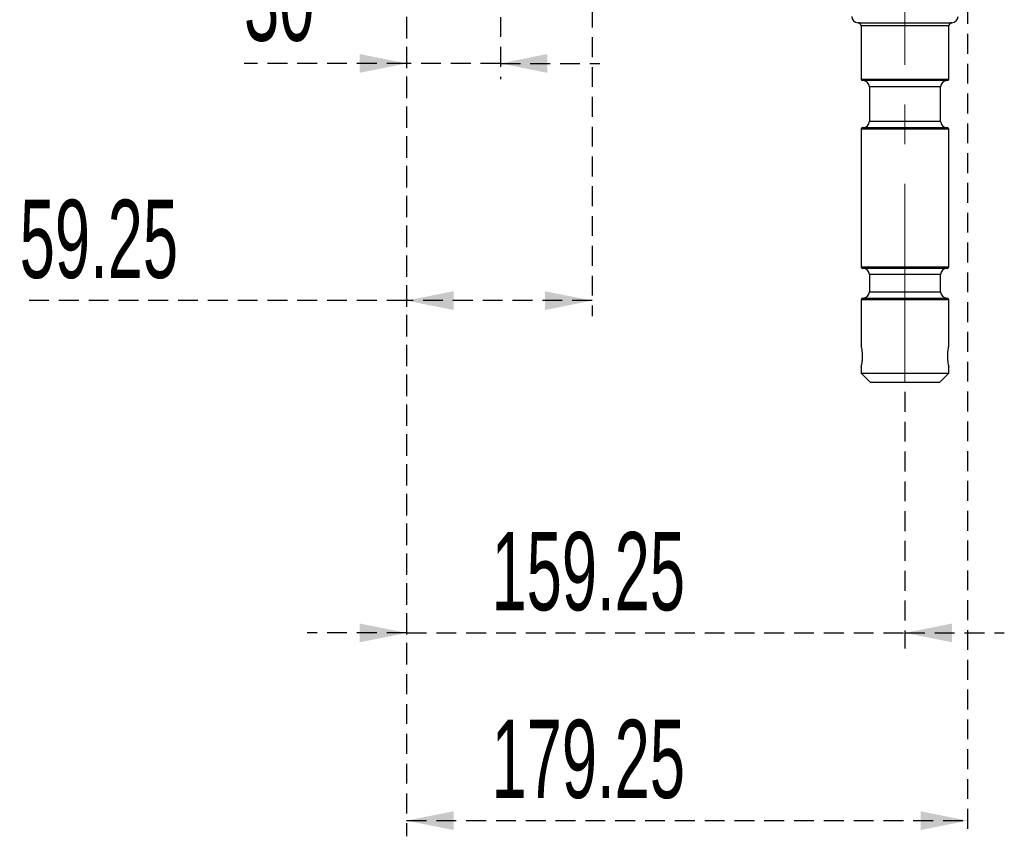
# Model space of a CAD drawing. Header units: millimetres. Extents: x 9 to 583, y 10 to 410.
# Tile 57 of 107: x 252 to 315, y 183 to 235. Entities that reach past the tile are written whole.
import ezdxf

# ---------------------------------------------------------------- set-up
doc = ezdxf.new("R2010")
doc.units = ezdxf.units.MM
doc.linetypes.add('CENTERX2', pattern=[20.32, 12.7, -2.54, 2.54, -2.54])
doc.linetypes.add('HIDDEN', pattern=[1.905, 1.27, -0.635])
doc.layers.add('DEFAULT_2', color=5, linetype='HIDDEN')
doc.styles.add('SLDTEXTSTYLE0', font='TXT', dxfattribs={"width": 0.605})
doc.dimstyles.new('SLDDIMSTYLE0', dxfattribs={"dimtxt": 5, "dimasz": 3, "dimexe": 0, "dimexo": 0.0625, "dimgap": 1.25, "dimtad": 1, "dimlfac": 5, "dimrnd": 1e-09, "dimzin": 12, "dimdsep": 46, "dimtxsty": 'SLDTEXTSTYLE0', "dimsah": 1, "dimcen": 0.09, "dimadec": 0, "dimazin": 3, "dimtfac": 1, "dimtofl": 0, "dimtmove": 0, "dimatfit": 3, "dimfxl": 0, "dimfrac": 2, "dimtolj": 1, "dimtzin": 12, "dimarcsym": 0})
doc.dimstyles.new('SLDDIMSTYLE1', dxfattribs={"dimtxt": 5, "dimasz": 3, "dimexe": 0, "dimexo": 0.0625, "dimgap": 1.25, "dimtad": 1, "dimlfac": 5, "dimrnd": 1e-09, "dimzin": 12, "dimdsep": 46, "dimtxsty": 'SLDTEXTSTYLE0', "dimsah": 1, "dimcen": 0.09, "dimadec": 0, "dimazin": 3, "dimtfac": 1, "dimtmove": 0, "dimatfit": 0, "dimfxl": 0, "dimfrac": 2, "dimtolj": 1, "dimtzin": 12, "dimarcsym": 0})

# ---------------------------------------------------------------- blocks, each defined once
blk = doc.blocks.new('_D_3')
at = {"layer": 'DEFAULT_2'}
for p, q in [((276.603, 246.712), (276.603, 194.912)), ((308.453, 211.312), (308.453, 194.912)), ((276.603, 195.912), (270.253, 195.912)), ((276.603, 195.912), (308.453, 195.912)), ((308.453, 195.912), (314.803, 195.912))]:
    blk.add_line(p, q, dxfattribs=at)
for points in [[(276.603, 195.912), (273.603, 196.512), (273.603, 195.312)], [(308.453, 195.912), (311.453, 195.312), (311.453, 196.512)]]:
    blk.add_solid(points, dxfattribs=at)
at = {"layer": 'DEFAULT_2', "insert": (282.025, 202.357), "char_height": 5, "attachment_point": 1, "style": 'SLDTEXTSTYLE0'}
blk.add_mtext('159.25', dxfattribs=at)
blk = doc.blocks.new('_D_5')
at = {"layer": 'DEFAULT_2'}
for p, q in [((282.603, 250.512), (282.603, 231.311)), ((276.603, 248.512), (276.603, 231.311)), ((276.603, 232.311), (266.213, 232.311)), ((282.603, 232.311), (276.603, 232.311)), ((282.603, 232.311), (288.953, 232.311))]:
    blk.add_line(p, q, dxfattribs=at)
for points in [[(276.603, 232.311), (273.603, 232.911), (273.603, 231.711)], [(282.603, 232.311), (285.603, 231.711), (285.603, 232.911)]]:
    blk.add_solid(points, dxfattribs=at)
at = {"layer": 'DEFAULT_2', "insert": (266.213, 238.756), "char_height": 5, "attachment_point": 1, "style": 'SLDTEXTSTYLE0'}
blk.add_mtext('30', dxfattribs=at)
blk = doc.blocks.new('_D_6')
at = {"layer": 'DEFAULT_2'}
for p, q in [((288.453, 283.512), (288.453, 216.152)), ((276.603, 246.712), (276.603, 216.152)), ((276.603, 217.152), (251.875, 217.152)), ((288.453, 217.152), (276.603, 217.152))]:
    blk.add_line(p, q, dxfattribs=at)
for points in [[(276.603, 217.152), (279.603, 216.552), (279.603, 217.752)], [(288.453, 217.152), (285.453, 217.752), (285.453, 216.552)]]:
    blk.add_solid(points, dxfattribs=at)
at = {"layer": 'DEFAULT_2', "insert": (251.875, 223.597), "char_height": 5, "attachment_point": 1, "style": 'SLDTEXTSTYLE0'}
blk.add_mtext('59.25', dxfattribs=at)
blk = doc.blocks.new('_D_7')
at = {"layer": 'DEFAULT_2'}
for p, q in [((276.603, 248.512), (276.603, 182.912)), ((312.453, 239.912), (312.453, 182.912)), ((276.603, 183.912), (312.453, 183.912))]:
    blk.add_line(p, q, dxfattribs=at)
for points in [[(276.603, 183.912), (279.603, 183.312), (279.603, 184.512)], [(312.453, 183.912), (309.453, 184.512), (309.453, 183.312)]]:
    blk.add_solid(points, dxfattribs=at)
at = {"layer": 'DEFAULT_2', "insert": (282.025, 190.357), "char_height": 5, "attachment_point": 1, "style": 'SLDTEXTSTYLE0'}
blk.add_mtext('179.25', dxfattribs=at)

msp = doc.modelspace()

# ---------------------------------------------------------------- linework, layer by layer
at = {"color": 7, "linetype": 'CENTERX2', "lineweight": 18}
msp.add_line((308.4531, 211.9119), (308.4531, 244.0983), dxfattribs=at)
at = {"color": 7, "linetype": 'Continuous', "lineweight": 25}
for p, q in [((305.4531, 234.9119), (308.4531, 234.9119)), ((308.4531, 234.9119), (311.4531, 234.9119)), ((305.6531, 234.7119), (305.6531, 231.3119)), ((311.2531, 231.3119), (311.2531, 234.7119)), ((311.1531, 231.2119), (305.7531, 231.2119)), ((306.1781, 230.8119), (306.1781, 228.6119)), ((310.7281, 228.6119), (310.7281, 230.8119)), ((305.6531, 228.1119), (305.6531, 219.3119)), ((305.7531, 228.2119), (308.4531, 228.2119)), ((308.4531, 228.2119), (311.1531, 228.2119)), ((311.2531, 219.3119), (311.2531, 228.1119)), ((311.1531, 219.2119), (305.7531, 219.2119)), ((306.1781, 218.8119), (306.1781, 217.7119)), ((310.7281, 217.7119), (310.7281, 218.8119)), ((305.6531, 217.2119), (305.6531, 214.2836)), ((305.7531, 217.3119), (308.4531, 217.3119)), ((308.4531, 217.3119), (311.1531, 217.3119)), ((311.2531, 214.288), (311.2531, 217.2119)), ((305.6531, 212.8958), (305.6531, 212.5119)), ((311.2531, 212.5119), (311.2531, 212.9002)), ((305.6531, 212.5119), (306.2531, 211.9119)), ((305.6531, 212.5119), (311.2531, 212.5119)), ((310.6531, 211.9119), (311.2531, 212.5119)), ((310.6531, 211.9119), (306.2531, 211.9119))]:
    msp.add_line(p, q, dxfattribs=at)
at = {"color": 8, "linetype": 'Continuous', "lineweight": 25}
for p, q in [((308.4531, 234.7119), (305.6531, 234.7119)), ((311.2531, 234.7119), (308.4531, 234.7119)), ((305.6531, 231.3119), (311.2531, 231.3119)), ((310.7281, 230.8119), (306.1781, 230.8119)), ((306.1781, 228.6119), (308.4531, 228.6119)), ((308.4531, 228.6119), (310.7281, 228.6119)), ((308.4531, 228.1119), (305.6531, 228.1119)), ((311.2531, 228.1119), (308.4531, 228.1119)), ((305.6531, 219.3119), (311.2531, 219.3119)), ((310.7281, 218.8119), (306.1781, 218.8119)), ((308.4531, 217.2119), (305.6531, 217.2119)), ((306.1781, 217.7119), (308.4531, 217.7119)), ((308.4531, 217.7119), (310.7281, 217.7119)), ((311.2531, 217.2119), (308.4531, 217.2119))]:
    msp.add_line(p, q, dxfattribs=at)
at = {"color": 7, "linetype": 'Continuous', "lineweight": 25}
for centre, radius, start, end in [((305.4531, 235.3119), 0.4, 180, 270), ((305.4531, 234.7119), 0.2, 0, 90), ((311.4531, 234.7119), 0.2, 90, 180), ((311.4531, 235.3119), 0.4, 270, 0), ((305.7531, 231.3119), 0.1, 180, 270), ((305.7781, 230.8119), 0.4, 0, 90), ((311.1281, 230.8119), 0.4, 90, 180), ((311.1531, 231.3119), 0.1, 270, 0), ((305.7781, 228.6119), 0.4, 270, 0), ((311.1281, 228.6119), 0.4, 180, 270), ((305.7531, 228.1119), 0.1, 90, 180), ((311.1531, 228.1119), 0.1, 0, 90), ((305.7531, 219.3119), 0.1, 180, 270), ((305.7781, 218.8119), 0.4, 0, 90), ((311.1281, 218.8119), 0.4, 90, 180), ((311.1531, 219.3119), 0.1, 270, 0), ((305.7531, 217.2119), 0.1, 90, 180), ((305.7781, 217.7119), 0.4, 270, 0), ((311.1281, 217.7119), 0.4, 180, 270), ((311.1531, 217.2119), 0.1, 0, 90)]:
    msp.add_arc(centre, radius, start, end, dxfattribs=at)
for points, knots in [([(305.742, 213.5919), (305.74, 213.6692), (305.736, 213.8237), (305.7084, 214.031), (305.678, 214.1892), (305.6555, 214.2821), (305.6552, 214.2832), (305.6551, 214.2836)], [0, 0, 0, 0, 0.2102368, 0.4203118, 0.6345596, 0.8517355, 1, 1, 1, 1]), ([(311.2521, 214.288), (311.251, 214.2838), (311.2487, 214.2748), (311.224, 214.1702), (311.1934, 214.0047), (311.1686, 213.8011), (311.1655, 213.6566), (311.1641, 213.5919)], [0, 0, 0, 0, 0.1850155, 0.393288, 0.6065815, 0.8237468, 1, 1, 1, 1]), ([(305.654, 212.8958), (305.6551, 212.9001), (305.6574, 212.9091), (305.6821, 213.0137), (305.7127, 213.1791), (305.7375, 213.3827), (305.7406, 213.5272), (305.742, 213.5919)], [0, 0, 0, 0, 0.1850155, 0.393288, 0.6065815, 0.8237468, 1, 1, 1, 1]), ([(311.1641, 213.5919), (311.1661, 213.5146), (311.1701, 213.3601), (311.1977, 213.1528), (311.2281, 212.9947), (311.2506, 212.9018), (311.2509, 212.9007), (311.251, 212.9002)], [0, 0, 0, 0, 0.2102368, 0.4203118, 0.6345596, 0.8517355, 1, 1, 1, 1])]:
    msp.add_open_spline(points, degree=3, knots=knots, dxfattribs=at)

# ---------------------------------------------------------------- dimensions: what is measured, and where the dimension line sits
at = {"layer": 'DEFAULT_2'}
for base, p1, p2, dimstyle, picture, middle in [((276.6031, 217.1517), (288.4531, 284.1119), (276.6031, 247.3119), 'SLDDIMSTYLE0', '_D_6', (260.4684, 217.1517)), ((276.6031, 232.3111), (282.6031, 251.1119), (276.6031, 249.1119), 'SLDDIMSTYLE1', '_D_5', (270.0321, 232.3111)), ((312.4531, 183.9119), (276.6031, 249.1119), (312.4531, 240.5119), 'SLDDIMSTYLE0', '_D_7', (292.5281, 183.9119)), ((308.4531, 195.9119), (276.6031, 247.3119), (308.4531, 211.9119), 'SLDDIMSTYLE1', '_D_3', (292.5281, 195.9119))]:
    dim = msp.add_linear_dim(base=base, p1=p1, p2=p2, dimstyle=dimstyle, dxfattribs=at)
    dim.commit()
    dim.dimension.update_dxf_attribs({"geometry": picture, "text_midpoint": middle, "dimtype": 160})

doc.saveas('drawing.dxf')
